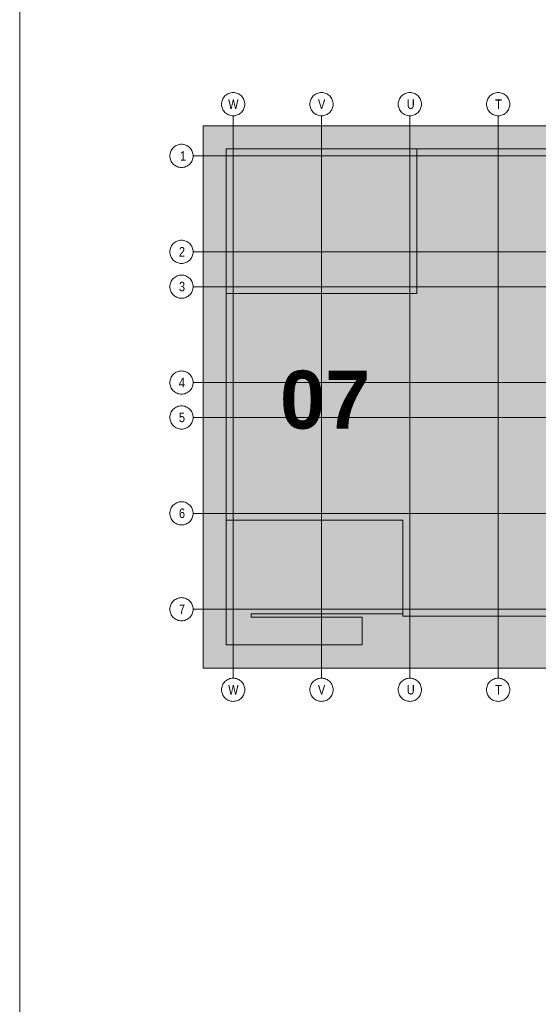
# Model space of a CAD drawing. Extents: x -620 to 300, y 62 to 1162.
# Tile 24 of 256: x 115 to 153, y 215 to 287. Entities that reach past the tile are written whole.
import ezdxf
from ezdxf.lldxf.tags import DXFTag

# ---------------------------------------------------------------- set-up
doc = ezdxf.new("R2010")
doc.units = 0
for name, color, linetype, lineweight in [('iwb_Plankopf Linie', 7, 'Continuous', 13), ('PK_LP', 7, 'Continuous', 9), ('PK_LP_Achsen', 7, 'STRICHPUNKT2', 5)]:
    doc.layers.add(name, color=color, linetype=linetype, lineweight=lineweight)
for name, color, linetype, lineweight, true_color in [('PK_LP_T02', 7, 'Continuous', 9, 0xff6600), ('PK_LP_T02_Rest', 9, 'Continuous', 9, 0x808080), ('PK_LP_T06_Rest', 9, 'Continuous', 9, 0x808080), ('PK_LP_Tennung', 9, 'Continuous', 18, 0x808080)]:
    doc.layers.add(name, color=color, linetype=linetype, lineweight=lineweight, true_color=true_color)
doc.styles.get("Standard").update_dxf_attribs({"font": 'ARIALN.TTF'})
tags = doc.linetypes.add('grob', pattern=[14, 3, -8, 3]).pattern_tags.tags
tags[8:9] = [DXFTag(74, 4), DXFTag(75, 0), DXFTag(340, '0'), DXFTag(46, 0.0), DXFTag(50, 0.0), DXFTag(44, 0.0), DXFTag(45, 0.0)]
tags[6:7] = [DXFTag(74, 4), DXFTag(75, 0), DXFTag(340, '0'), DXFTag(46, 0.0), DXFTag(50, 0.0), DXFTag(44, 0.0), DXFTag(45, 0.0)]
tags[4:5] = [DXFTag(74, 4), DXFTag(75, 0), DXFTag(340, '0'), DXFTag(46, 0.0), DXFTag(50, 0.0), DXFTag(44, 0.0), DXFTag(45, 0.0)]
tags = doc.linetypes.add('STRICHPUNKT2', pattern=[12.7, 6.35, -3.175, 0, -3.175]).pattern_tags.tags
tags[10:11] = [DXFTag(74, 4), DXFTag(75, 0), DXFTag(340, '0'), DXFTag(46, 0.0), DXFTag(50, 0.0), DXFTag(44, 0.0), DXFTag(45, 0.0)]
tags[8:9] = [DXFTag(74, 4), DXFTag(75, 0), DXFTag(340, '0'), DXFTag(46, 0.0), DXFTag(50, 0.0), DXFTag(44, 0.0), DXFTag(45, 0.0)]
tags[6:7] = [DXFTag(74, 4), DXFTag(75, 0), DXFTag(340, '0'), DXFTag(46, 0.0), DXFTag(50, 0.0), DXFTag(44, 0.0), DXFTag(45, 0.0)]
tags[4:5] = [DXFTag(74, 4), DXFTag(75, 0), DXFTag(340, '0'), DXFTag(46, 0.0), DXFTag(50, 0.0), DXFTag(44, 0.0), DXFTag(45, 0.0)]

# ---------------------------------------------------------------- blocks, each defined once
blk = doc.blocks.new('Blockreferenz-A06G94XN8I')
at = {"layer": 'PK_LP', "linetype": 'grob', "lineweight": 5, "ltscale": 0.13}
for p, q in [((128.76, 279.685), (143.888, 279.685)), ((128.76, 240.014), (128.76, 279.685)), ((143.888, 279.685), (169.728, 279.685)), ((143.888, 240.014), (143.888, 279.685)), ((143.888, 279.685), (143.888, 240.014)), ((143.888, 240.014), (128.76, 240.014)), ((169.728, 240.014), (143.888, 240.014))]:
    blk.add_line(p, q, dxfattribs=at)
at = {"layer": 'PK_LP', "linetype": 'ByBlock', "lineweight": 13, "ltscale": 0.13}
for p, q in [((130.46, 277.985), (144.395, 277.985)), ((130.46, 267.408), (130.46, 277.985)), ((209.085, 277.985), (144.395, 277.985)), ((144.395, 277.985), (144.395, 267.408)), ((144.395, 277.985), (144.395, 267.408)), ((130.46, 267.408), (130.46, 250.833)), ((144.395, 267.408), (130.46, 267.408)), ((144.395, 267.408), (130.46, 267.408)), ((130.46, 241.714), (130.46, 250.833)), ((130.46, 250.833), (143.38, 250.833)), ((130.46, 250.833), (143.38, 250.833)), ((143.38, 250.833), (143.38, 243.996)), ((143.38, 250.833), (143.38, 243.82)), ((143.38, 243.996), (132.286, 243.996)), ((132.286, 243.996), (132.286, 243.754)), ((132.286, 243.754), (140.398, 243.754)), ((140.398, 243.754), (140.398, 241.714)), ((143.38, 243.82), (196.075, 243.82)), ((140.398, 241.714), (130.46, 241.714))]:
    blk.add_line(p, q, dxfattribs=at)
at = {"layer": 'PK_LP_Achsen', "linetype": 'ByBlock', "ltscale": 0.13}
for p, q in [((130.134, 281.423), (130.154, 281.504)), ((130.154, 281.504), (130.182, 281.583)), ((130.182, 281.583), (130.218, 281.658)), ((130.218, 281.658), (130.261, 281.73)), ((130.261, 281.73), (130.311, 281.797)), ((130.311, 281.797), (130.367, 281.859)), ((130.367, 281.859), (130.428, 281.915)), ((130.428, 281.915), (130.495, 281.964)), ((130.495, 281.964), (130.567, 282.007)), ((130.567, 282.007), (130.642, 282.043)), ((130.642, 282.043), (130.721, 282.071)), ((130.721, 282.071), (130.802, 282.091)), ((130.802, 282.091), (130.884, 282.103)), ((130.884, 282.103), (130.968, 282.108)), ((130.968, 282.108), (131.051, 282.103)), ((131.051, 282.103), (131.134, 282.091)), ((131.134, 282.091), (131.214, 282.071)), ((131.214, 282.071), (131.293, 282.043)), ((131.293, 282.043), (131.368, 282.007)), ((131.368, 282.007), (131.44, 281.964)), ((131.44, 281.964), (131.507, 281.915)), ((131.507, 281.915), (131.569, 281.859)), ((131.569, 281.859), (131.625, 281.797)), ((131.625, 281.797), (131.674, 281.73)), ((131.674, 281.73), (131.717, 281.658)), ((131.717, 281.658), (131.753, 281.583)), ((131.753, 281.583), (131.781, 281.504)), ((131.781, 281.504), (131.801, 281.423)), ((136.594, 281.423), (136.614, 281.504)), ((136.614, 281.504), (136.642, 281.583)), ((136.642, 281.583), (136.678, 281.658)), ((136.678, 281.658), (136.721, 281.73)), ((136.721, 281.73), (136.771, 281.797)), ((136.771, 281.797), (136.827, 281.859)), ((136.827, 281.859), (136.888, 281.915)), ((136.888, 281.915), (136.955, 281.964)), ((136.955, 281.964), (137.027, 282.007)), ((137.027, 282.007), (137.102, 282.043)), ((137.102, 282.043), (137.181, 282.071)), ((137.181, 282.071), (137.262, 282.091)), ((137.262, 282.091), (137.344, 282.103)), ((137.344, 282.103), (137.428, 282.108)), ((137.428, 282.108), (137.511, 282.103)), ((137.511, 282.103), (137.594, 282.091)), ((137.594, 282.091), (137.674, 282.071)), ((137.674, 282.071), (137.753, 282.043)), ((137.753, 282.043), (137.828, 282.007)), ((137.828, 282.007), (137.9, 281.964)), ((137.9, 281.964), (137.967, 281.915)), ((137.967, 281.915), (138.029, 281.859)), ((138.029, 281.859), (138.085, 281.797)), ((138.085, 281.797), (138.134, 281.73)), ((138.134, 281.73), (138.177, 281.658)), ((138.177, 281.658), (138.213, 281.583)), ((138.213, 281.583), (138.241, 281.504)), ((138.241, 281.504), (138.261, 281.423)), ((143.054, 281.423), (143.074, 281.504)), ((143.074, 281.504), (143.102, 281.583)), ((143.102, 281.583), (143.138, 281.658)), ((143.138, 281.658), (143.181, 281.73)), ((143.181, 281.73), (143.231, 281.797)), ((143.231, 281.797), (143.287, 281.859)), ((143.287, 281.859), (143.348, 281.915)), ((143.348, 281.915), (143.415, 281.964)), ((143.415, 281.964), (143.487, 282.007)), ((143.487, 282.007), (143.562, 282.043)), ((143.562, 282.043), (143.641, 282.071)), ((143.641, 282.071), (143.722, 282.091)), ((143.722, 282.091), (143.804, 282.103)), ((143.804, 282.103), (143.888, 282.108)), ((143.888, 282.108), (143.971, 282.103)), ((143.971, 282.103), (144.054, 282.091)), ((144.054, 282.091), (144.134, 282.071)), ((144.134, 282.071), (144.213, 282.043)), ((144.213, 282.043), (144.288, 282.007)), ((144.288, 282.007), (144.36, 281.964)), ((144.36, 281.964), (144.427, 281.915)), ((144.427, 281.915), (144.489, 281.859)), ((144.489, 281.859), (144.545, 281.797)), ((144.545, 281.797), (144.594, 281.73)), ((144.594, 281.73), (144.637, 281.658)), ((144.637, 281.658), (144.673, 281.583)), ((144.673, 281.583), (144.701, 281.504)), ((144.701, 281.504), (144.721, 281.423)), ((149.514, 281.423), (149.534, 281.504)), ((149.534, 281.504), (149.562, 281.583)), ((149.562, 281.583), (149.598, 281.658)), ((149.598, 281.658), (149.641, 281.73)), ((149.641, 281.73), (149.691, 281.797)), ((149.691, 281.797), (149.747, 281.859)), ((149.747, 281.859), (149.808, 281.915)), ((149.808, 281.915), (149.875, 281.964)), ((149.875, 281.964), (149.947, 282.007)), ((149.947, 282.007), (150.022, 282.043)), ((150.022, 282.043), (150.101, 282.071)), ((150.101, 282.071), (150.182, 282.091)), ((150.182, 282.091), (150.264, 282.103)), ((150.264, 282.103), (150.348, 282.108)), ((150.348, 282.108), (150.431, 282.103)), ((150.431, 282.103), (150.514, 282.091)), ((150.514, 282.091), (150.594, 282.071)), ((150.594, 282.071), (150.673, 282.043)), ((150.673, 282.043), (150.748, 282.007)), ((150.748, 282.007), (150.82, 281.964)), ((150.82, 281.964), (150.887, 281.915)), ((150.887, 281.915), (150.949, 281.859)), ((150.949, 281.859), (151.005, 281.797)), ((151.005, 281.797), (151.054, 281.73)), ((151.054, 281.73), (151.097, 281.658)), ((151.097, 281.658), (151.133, 281.583)), ((151.133, 281.583), (151.161, 281.504)), ((151.161, 281.504), (151.181, 281.423)), ((130.118, 281.258), (130.122, 281.341)), ((130.122, 281.174), (130.118, 281.258)), ((130.122, 281.341), (130.134, 281.423)), ((130.134, 281.092), (130.122, 281.174)), ((130.154, 281.011), (130.134, 281.092)), ((130.182, 280.932), (130.154, 281.011)), ((130.218, 280.857), (130.182, 280.932)), ((130.261, 280.785), (130.218, 280.857)), ((130.311, 280.718), (130.261, 280.785)), ((131.674, 280.785), (131.625, 280.718)), ((131.717, 280.857), (131.674, 280.785)), ((131.753, 280.932), (131.717, 280.857)), ((131.781, 281.011), (131.753, 280.932)), ((131.801, 281.092), (131.781, 281.011)), ((131.801, 281.423), (131.814, 281.341)), ((131.814, 281.174), (131.801, 281.092)), ((131.814, 281.341), (131.818, 281.258)), ((131.818, 281.258), (131.814, 281.174)), ((136.578, 281.258), (136.582, 281.341)), ((136.582, 281.174), (136.578, 281.258)), ((136.582, 281.341), (136.594, 281.423)), ((136.594, 281.092), (136.582, 281.174)), ((136.614, 281.011), (136.594, 281.092)), ((136.642, 280.932), (136.614, 281.011)), ((136.678, 280.857), (136.642, 280.932)), ((136.721, 280.785), (136.678, 280.857)), ((136.771, 280.718), (136.721, 280.785)), ((138.134, 280.785), (138.085, 280.718)), ((138.177, 280.857), (138.134, 280.785)), ((138.213, 280.932), (138.177, 280.857)), ((138.241, 281.011), (138.213, 280.932)), ((138.261, 281.092), (138.241, 281.011)), ((138.261, 281.423), (138.274, 281.341)), ((138.274, 281.174), (138.261, 281.092)), ((138.274, 281.341), (138.278, 281.258)), ((138.278, 281.258), (138.274, 281.174)), ((143.038, 281.258), (143.042, 281.341)), ((143.042, 281.174), (143.038, 281.258)), ((143.042, 281.341), (143.054, 281.423)), ((143.054, 281.092), (143.042, 281.174)), ((143.074, 281.011), (143.054, 281.092)), ((143.102, 280.932), (143.074, 281.011)), ((143.138, 280.857), (143.102, 280.932)), ((143.181, 280.785), (143.138, 280.857)), ((143.231, 280.718), (143.181, 280.785)), ((144.594, 280.785), (144.545, 280.718)), ((144.637, 280.857), (144.594, 280.785)), ((144.673, 280.932), (144.637, 280.857)), ((144.701, 281.011), (144.673, 280.932)), ((144.721, 281.092), (144.701, 281.011)), ((144.721, 281.423), (144.734, 281.341)), ((144.734, 281.174), (144.721, 281.092)), ((144.734, 281.341), (144.738, 281.258)), ((144.738, 281.258), (144.734, 281.174)), ((149.498, 281.258), (149.502, 281.341)), ((149.502, 281.174), (149.498, 281.258)), ((149.502, 281.341), (149.514, 281.423)), ((149.514, 281.092), (149.502, 281.174)), ((149.534, 281.011), (149.514, 281.092)), ((149.562, 280.932), (149.534, 281.011)), ((149.598, 280.857), (149.562, 280.932)), ((149.641, 280.785), (149.598, 280.857)), ((149.691, 280.718), (149.641, 280.785)), ((151.054, 280.785), (151.005, 280.718)), ((151.097, 280.857), (151.054, 280.785)), ((151.133, 280.932), (151.097, 280.857)), ((151.161, 281.011), (151.133, 280.932)), ((151.181, 281.092), (151.161, 281.011)), ((151.181, 281.423), (151.194, 281.341)), ((151.194, 281.174), (151.181, 281.092)), ((151.194, 281.341), (151.198, 281.258)), ((151.198, 281.258), (151.194, 281.174)), ((130.367, 280.656), (130.311, 280.718)), ((130.428, 280.6), (130.367, 280.656)), ((130.495, 280.551), (130.428, 280.6)), ((130.567, 280.508), (130.495, 280.551)), ((130.642, 280.472), (130.567, 280.508)), ((130.721, 280.444), (130.642, 280.472)), ((130.802, 280.424), (130.721, 280.444)), ((130.884, 280.412), (130.802, 280.424)), ((130.968, 280.408), (130.884, 280.412)), ((131.051, 280.412), (130.968, 280.408)), ((131.134, 280.424), (131.051, 280.412)), ((131.214, 280.444), (131.134, 280.424)), ((131.293, 280.472), (131.214, 280.444)), ((131.368, 280.508), (131.293, 280.472)), ((131.44, 280.551), (131.368, 280.508)), ((131.507, 280.6), (131.44, 280.551)), ((131.569, 280.656), (131.507, 280.6)), ((131.625, 280.718), (131.569, 280.656)), ((136.827, 280.656), (136.771, 280.718)), ((136.888, 280.6), (136.827, 280.656)), ((136.955, 280.551), (136.888, 280.6)), ((137.027, 280.508), (136.955, 280.551)), ((137.102, 280.472), (137.027, 280.508)), ((137.181, 280.444), (137.102, 280.472)), ((137.262, 280.424), (137.181, 280.444)), ((137.344, 280.412), (137.262, 280.424)), ((137.428, 280.408), (137.344, 280.412)), ((137.511, 280.412), (137.428, 280.408)), ((137.594, 280.424), (137.511, 280.412)), ((137.674, 280.444), (137.594, 280.424)), ((137.753, 280.472), (137.674, 280.444)), ((137.828, 280.508), (137.753, 280.472)), ((137.9, 280.551), (137.828, 280.508)), ((137.967, 280.6), (137.9, 280.551)), ((138.029, 280.656), (137.967, 280.6)), ((138.085, 280.718), (138.029, 280.656)), ((143.287, 280.656), (143.231, 280.718)), ((143.348, 280.6), (143.287, 280.656)), ((143.415, 280.551), (143.348, 280.6)), ((143.487, 280.508), (143.415, 280.551)), ((143.562, 280.472), (143.487, 280.508)), ((143.641, 280.444), (143.562, 280.472)), ((143.722, 280.424), (143.641, 280.444)), ((143.804, 280.412), (143.722, 280.424)), ((143.888, 280.408), (143.804, 280.412)), ((143.971, 280.412), (143.888, 280.408)), ((144.054, 280.424), (143.971, 280.412)), ((144.134, 280.444), (144.054, 280.424)), ((144.213, 280.472), (144.134, 280.444)), ((144.288, 280.508), (144.213, 280.472)), ((144.36, 280.551), (144.288, 280.508)), ((144.427, 280.6), (144.36, 280.551)), ((144.489, 280.656), (144.427, 280.6)), ((144.545, 280.718), (144.489, 280.656)), ((149.747, 280.656), (149.691, 280.718)), ((149.808, 280.6), (149.747, 280.656)), ((149.875, 280.551), (149.808, 280.6)), ((149.947, 280.508), (149.875, 280.551)), ((150.022, 280.472), (149.947, 280.508)), ((150.101, 280.444), (150.022, 280.472)), ((150.182, 280.424), (150.101, 280.444)), ((150.264, 280.412), (150.182, 280.424)), ((150.348, 280.408), (150.264, 280.412)), ((150.431, 280.412), (150.348, 280.408)), ((150.514, 280.424), (150.431, 280.412)), ((150.594, 280.444), (150.514, 280.424)), ((150.673, 280.472), (150.594, 280.444)), ((150.748, 280.508), (150.673, 280.472)), ((150.82, 280.551), (150.748, 280.508)), ((150.887, 280.6), (150.82, 280.551)), ((150.949, 280.656), (150.887, 280.6)), ((151.005, 280.718), (150.949, 280.656)), ((126.438, 277.878), (126.481, 277.95)), ((126.481, 277.95), (126.531, 278.017)), ((126.531, 278.017), (126.587, 278.079)), ((126.587, 278.079), (126.649, 278.135)), ((126.649, 278.135), (126.716, 278.184)), ((126.716, 278.184), (126.787, 278.227)), ((126.787, 278.227), (126.862, 278.263)), ((126.862, 278.263), (126.941, 278.291)), ((126.941, 278.291), (127.022, 278.311)), ((127.022, 278.311), (127.104, 278.323)), ((127.104, 278.323), (127.188, 278.328)), ((127.188, 278.328), (127.271, 278.323)), ((127.271, 278.323), (127.354, 278.311)), ((127.354, 278.311), (127.434, 278.291)), ((127.434, 278.291), (127.513, 278.263)), ((127.513, 278.263), (127.588, 278.227)), ((127.588, 278.227), (127.66, 278.184)), ((127.66, 278.184), (127.727, 278.135)), ((127.727, 278.135), (127.789, 278.079)), ((127.789, 278.079), (127.845, 278.017)), ((127.845, 278.017), (127.894, 277.95)), ((127.894, 277.95), (127.937, 277.878)), ((126.338, 277.478), (126.342, 277.561)), ((126.342, 277.394), (126.338, 277.478)), ((126.342, 277.561), (126.354, 277.643)), ((126.354, 277.312), (126.342, 277.394)), ((126.354, 277.643), (126.374, 277.724)), ((126.374, 277.231), (126.354, 277.312)), ((126.374, 277.724), (126.402, 277.803)), ((126.402, 277.152), (126.374, 277.231)), ((126.402, 277.803), (126.438, 277.878)), ((127.937, 277.878), (127.973, 277.803)), ((127.973, 277.803), (128.001, 277.724)), ((128.001, 277.231), (127.973, 277.152)), ((128.001, 277.724), (128.021, 277.643)), ((128.021, 277.312), (128.001, 277.231)), ((128.021, 277.643), (128.034, 277.561)), ((128.034, 277.394), (128.021, 277.312)), ((128.034, 277.561), (128.038, 277.478)), ((128.038, 277.478), (128.034, 277.394)), ((126.438, 277.077), (126.402, 277.152)), ((126.481, 277.005), (126.438, 277.077)), ((126.531, 276.938), (126.481, 277.005)), ((126.587, 276.877), (126.531, 276.938)), ((126.649, 276.82), (126.587, 276.877)), ((126.716, 276.771), (126.649, 276.82)), ((126.787, 276.728), (126.716, 276.771)), ((126.862, 276.692), (126.787, 276.728)), ((126.941, 276.664), (126.862, 276.692)), ((127.022, 276.644), (126.941, 276.664)), ((127.104, 276.632), (127.022, 276.644)), ((127.188, 276.628), (127.104, 276.632)), ((127.271, 276.632), (127.188, 276.628)), ((127.354, 276.644), (127.271, 276.632)), ((127.434, 276.664), (127.354, 276.644)), ((127.513, 276.692), (127.434, 276.664)), ((127.588, 276.728), (127.513, 276.692)), ((127.66, 276.771), (127.588, 276.728)), ((127.727, 276.82), (127.66, 276.771)), ((127.789, 276.877), (127.727, 276.82)), ((127.845, 276.938), (127.789, 276.877)), ((127.894, 277.005), (127.845, 276.938)), ((127.937, 277.077), (127.894, 277.005)), ((127.973, 277.152), (127.937, 277.077)), ((126.354, 270.631), (126.374, 270.712)), ((126.374, 270.712), (126.402, 270.79)), ((126.402, 270.79), (126.438, 270.866)), ((126.438, 270.866), (126.481, 270.937)), ((126.481, 270.937), (126.531, 271.004)), ((126.531, 271.004), (126.587, 271.066)), ((126.587, 271.066), (126.649, 271.122)), ((126.649, 271.122), (126.716, 271.172)), ((126.716, 271.172), (126.787, 271.215)), ((126.787, 271.215), (126.862, 271.25)), ((126.862, 271.25), (126.941, 271.278)), ((126.941, 271.278), (127.022, 271.299)), ((127.022, 271.299), (127.104, 271.311)), ((127.104, 271.311), (127.188, 271.315)), ((127.188, 271.315), (127.271, 271.311)), ((127.271, 271.311), (127.354, 271.299)), ((127.354, 271.299), (127.434, 271.278)), ((127.434, 271.278), (127.513, 271.25)), ((127.513, 271.25), (127.588, 271.215)), ((127.588, 271.215), (127.66, 271.172)), ((127.66, 271.172), (127.727, 271.122)), ((127.727, 271.122), (127.789, 271.066)), ((127.789, 271.066), (127.845, 271.004)), ((127.845, 271.004), (127.894, 270.937)), ((127.894, 270.937), (127.937, 270.866)), ((127.937, 270.866), (127.973, 270.79)), ((127.973, 270.79), (128.001, 270.712)), ((128.001, 270.712), (128.021, 270.631)), ((126.338, 270.465), (126.342, 270.548)), ((126.342, 270.382), (126.338, 270.465)), ((126.342, 270.548), (126.354, 270.631)), ((126.354, 270.299), (126.342, 270.382)), ((126.374, 270.218), (126.354, 270.299)), ((126.402, 270.14), (126.374, 270.218)), ((126.438, 270.064), (126.402, 270.14)), ((126.481, 269.993), (126.438, 270.064)), ((126.531, 269.926), (126.481, 269.993)), ((127.894, 269.993), (127.845, 269.926)), ((127.937, 270.064), (127.894, 269.993)), ((127.973, 270.14), (127.937, 270.064)), ((128.001, 270.218), (127.973, 270.14)), ((128.021, 270.299), (128.001, 270.218)), ((128.021, 270.631), (128.034, 270.548)), ((128.034, 270.382), (128.021, 270.299)), ((128.034, 270.548), (128.038, 270.465)), ((128.038, 270.465), (128.034, 270.382)), ((126.587, 269.864), (126.531, 269.926)), ((126.649, 269.808), (126.587, 269.864)), ((126.716, 269.758), (126.649, 269.808)), ((126.787, 269.715), (126.716, 269.758)), ((126.862, 269.68), (126.787, 269.715)), ((126.941, 269.652), (126.862, 269.68)), ((127.022, 269.631), (126.941, 269.652)), ((127.104, 269.619), (127.022, 269.631)), ((127.188, 269.615), (127.104, 269.619)), ((127.271, 269.619), (127.188, 269.615)), ((127.354, 269.631), (127.271, 269.619)), ((127.434, 269.652), (127.354, 269.631)), ((127.513, 269.68), (127.434, 269.652)), ((127.588, 269.715), (127.513, 269.68)), ((127.66, 269.758), (127.588, 269.715)), ((127.727, 269.808), (127.66, 269.758)), ((127.789, 269.864), (127.727, 269.808)), ((127.845, 269.926), (127.789, 269.864)), ((126.587, 268.516), (126.649, 268.572)), ((126.649, 268.572), (126.716, 268.622)), ((126.716, 268.622), (126.787, 268.665)), ((126.787, 268.665), (126.862, 268.7)), ((126.862, 268.7), (126.941, 268.728)), ((126.941, 268.728), (127.022, 268.749)), ((127.022, 268.749), (127.104, 268.761)), ((127.104, 268.761), (127.188, 268.765)), ((127.188, 268.765), (127.271, 268.761)), ((127.271, 268.761), (127.354, 268.749)), ((127.354, 268.749), (127.434, 268.728)), ((127.434, 268.728), (127.513, 268.7)), ((127.513, 268.7), (127.588, 268.665)), ((127.588, 268.665), (127.66, 268.622)), ((127.66, 268.622), (127.727, 268.572)), ((127.727, 268.572), (127.789, 268.516)), ((126.338, 267.915), (126.342, 267.998)), ((126.342, 267.832), (126.338, 267.915)), ((126.342, 267.998), (126.354, 268.081)), ((126.354, 267.749), (126.342, 267.832)), ((126.354, 268.081), (126.374, 268.162)), ((126.374, 268.162), (126.402, 268.24)), ((126.402, 268.24), (126.438, 268.316)), ((126.438, 268.316), (126.481, 268.387)), ((126.481, 268.387), (126.531, 268.454)), ((126.531, 268.454), (126.587, 268.516)), ((127.789, 268.516), (127.845, 268.454)), ((127.845, 268.454), (127.894, 268.387)), ((127.894, 268.387), (127.937, 268.316)), ((127.937, 268.316), (127.973, 268.24)), ((127.973, 268.24), (128.001, 268.162)), ((128.001, 268.162), (128.021, 268.081)), ((128.021, 268.081), (128.034, 267.998)), ((128.034, 267.832), (128.021, 267.749)), ((128.034, 267.998), (128.038, 267.915)), ((128.038, 267.915), (128.034, 267.832)), ((126.374, 267.668), (126.354, 267.749)), ((126.402, 267.59), (126.374, 267.668)), ((126.438, 267.514), (126.402, 267.59)), ((126.481, 267.443), (126.438, 267.514)), ((126.531, 267.376), (126.481, 267.443)), ((126.587, 267.314), (126.531, 267.376)), ((126.649, 267.258), (126.587, 267.314)), ((126.716, 267.208), (126.649, 267.258)), ((126.787, 267.165), (126.716, 267.208)), ((126.862, 267.13), (126.787, 267.165)), ((126.941, 267.102), (126.862, 267.13)), ((127.513, 267.13), (127.434, 267.102)), ((127.588, 267.165), (127.513, 267.13)), ((127.66, 267.208), (127.588, 267.165)), ((127.727, 267.258), (127.66, 267.208)), ((127.789, 267.314), (127.727, 267.258)), ((127.845, 267.376), (127.789, 267.314)), ((127.894, 267.443), (127.845, 267.376)), ((127.937, 267.514), (127.894, 267.443)), ((127.973, 267.59), (127.937, 267.514)), ((128.001, 267.668), (127.973, 267.59)), ((128.021, 267.749), (128.001, 267.668)), ((127.022, 267.081), (126.941, 267.102)), ((127.104, 267.069), (127.022, 267.081)), ((127.188, 267.065), (127.104, 267.069)), ((127.271, 267.069), (127.188, 267.065)), ((127.354, 267.081), (127.271, 267.069)), ((127.434, 267.102), (127.354, 267.081)), ((126.438, 261.303), (126.481, 261.375)), ((126.481, 261.375), (126.531, 261.442)), ((126.531, 261.442), (126.587, 261.504)), ((126.587, 261.504), (126.649, 261.56)), ((126.649, 261.56), (126.716, 261.609)), ((126.716, 261.609), (126.787, 261.652)), ((126.787, 261.652), (126.862, 261.688)), ((126.862, 261.688), (126.941, 261.716)), ((126.941, 261.716), (127.022, 261.736)), ((127.022, 261.736), (127.104, 261.748)), ((127.104, 261.748), (127.188, 261.753)), ((127.188, 261.753), (127.271, 261.748)), ((127.271, 261.748), (127.354, 261.736)), ((127.354, 261.736), (127.434, 261.716)), ((127.434, 261.716), (127.513, 261.688)), ((127.513, 261.688), (127.588, 261.652)), ((127.588, 261.652), (127.66, 261.609)), ((127.66, 261.609), (127.727, 261.56)), ((127.727, 261.56), (127.789, 261.504)), ((127.789, 261.504), (127.845, 261.442)), ((127.845, 261.442), (127.894, 261.375)), ((127.894, 261.375), (127.937, 261.303)), ((126.338, 260.903), (126.342, 260.986)), ((126.342, 260.819), (126.338, 260.903)), ((126.342, 260.986), (126.354, 261.068)), ((126.354, 260.737), (126.342, 260.819)), ((126.354, 261.068), (126.374, 261.149)), ((126.374, 260.656), (126.354, 260.737)), ((126.374, 261.149), (126.402, 261.228)), ((126.402, 260.577), (126.374, 260.656)), ((126.402, 261.228), (126.438, 261.303)), ((127.937, 261.303), (127.973, 261.228)), ((127.973, 261.228), (128.001, 261.149)), ((128.001, 260.656), (127.973, 260.577)), ((128.001, 261.149), (128.021, 261.068)), ((128.021, 260.737), (128.001, 260.656)), ((128.021, 261.068), (128.034, 260.986)), ((128.034, 260.819), (128.021, 260.737)), ((128.034, 260.986), (128.038, 260.903)), ((128.038, 260.903), (128.034, 260.819)), ((126.438, 260.502), (126.402, 260.577)), ((126.481, 260.43), (126.438, 260.502)), ((126.531, 260.363), (126.481, 260.43)), ((126.587, 260.302), (126.531, 260.363)), ((126.649, 260.245), (126.587, 260.302)), ((126.716, 260.196), (126.649, 260.245)), ((126.787, 260.153), (126.716, 260.196)), ((126.862, 260.117), (126.787, 260.153)), ((126.941, 260.089), (126.862, 260.117)), ((127.022, 260.069), (126.941, 260.089)), ((127.104, 260.057), (127.022, 260.069)), ((127.188, 260.053), (127.104, 260.057)), ((127.271, 260.057), (127.188, 260.053)), ((127.354, 260.069), (127.271, 260.057)), ((127.434, 260.089), (127.354, 260.069)), ((127.513, 260.117), (127.434, 260.089)), ((127.588, 260.153), (127.513, 260.117)), ((127.66, 260.196), (127.588, 260.153)), ((127.727, 260.245), (127.66, 260.196)), ((127.789, 260.302), (127.727, 260.245)), ((127.845, 260.363), (127.789, 260.302)), ((127.894, 260.43), (127.845, 260.363)), ((127.937, 260.502), (127.894, 260.43)), ((127.973, 260.577), (127.937, 260.502)), ((126.941, 259.166), (127.022, 259.186)), ((127.022, 259.186), (127.104, 259.198)), ((127.104, 259.198), (127.188, 259.203)), ((127.188, 259.203), (127.271, 259.198)), ((127.271, 259.198), (127.354, 259.186)), ((127.354, 259.186), (127.434, 259.166)), ((126.342, 258.436), (126.354, 258.518)), ((126.354, 258.518), (126.374, 258.599)), ((126.374, 258.599), (126.402, 258.678)), ((126.402, 258.678), (126.438, 258.753)), ((126.438, 258.753), (126.481, 258.825)), ((126.481, 258.825), (126.531, 258.892)), ((126.531, 258.892), (126.587, 258.954)), ((126.587, 258.954), (126.649, 259.01)), ((126.649, 259.01), (126.716, 259.059)), ((126.716, 259.059), (126.787, 259.102)), ((126.787, 259.102), (126.862, 259.138)), ((126.862, 259.138), (126.941, 259.166)), ((127.434, 259.166), (127.513, 259.138)), ((127.513, 259.138), (127.588, 259.102)), ((127.588, 259.102), (127.66, 259.059)), ((127.66, 259.059), (127.727, 259.01)), ((127.727, 259.01), (127.789, 258.954)), ((127.789, 258.954), (127.845, 258.892)), ((127.845, 258.892), (127.894, 258.825)), ((127.894, 258.825), (127.937, 258.753)), ((127.937, 258.753), (127.973, 258.678)), ((127.973, 258.678), (128.001, 258.599)), ((128.001, 258.599), (128.021, 258.518)), ((128.021, 258.518), (128.034, 258.436)), ((126.338, 258.353), (126.342, 258.436)), ((126.342, 258.269), (126.338, 258.353)), ((126.354, 258.187), (126.342, 258.269)), ((126.374, 258.106), (126.354, 258.187)), ((126.402, 258.027), (126.374, 258.106)), ((126.438, 257.952), (126.402, 258.027)), ((126.481, 257.88), (126.438, 257.952)), ((126.531, 257.813), (126.481, 257.88)), ((126.587, 257.752), (126.531, 257.813)), ((126.649, 257.695), (126.587, 257.752)), ((127.789, 257.752), (127.727, 257.695)), ((127.845, 257.813), (127.789, 257.752)), ((127.894, 257.88), (127.845, 257.813)), ((127.937, 257.952), (127.894, 257.88)), ((127.973, 258.027), (127.937, 257.952)), ((128.001, 258.106), (127.973, 258.027)), ((128.021, 258.187), (128.001, 258.106)), ((128.034, 258.269), (128.021, 258.187)), ((128.034, 258.436), (128.038, 258.353)), ((128.038, 258.353), (128.034, 258.269)), ((126.716, 257.646), (126.649, 257.695)), ((126.787, 257.603), (126.716, 257.646)), ((126.862, 257.567), (126.787, 257.603)), ((126.941, 257.539), (126.862, 257.567)), ((127.022, 257.519), (126.941, 257.539)), ((127.104, 257.507), (127.022, 257.519)), ((127.188, 257.503), (127.104, 257.507)), ((127.271, 257.507), (127.188, 257.503)), ((127.354, 257.519), (127.271, 257.507)), ((127.434, 257.539), (127.354, 257.519)), ((127.513, 257.567), (127.434, 257.539)), ((127.588, 257.603), (127.513, 257.567)), ((127.66, 257.646), (127.588, 257.603)), ((127.727, 257.695), (127.66, 257.646)), ((126.587, 251.941), (126.649, 251.997)), ((126.649, 251.997), (126.716, 252.047)), ((126.716, 252.047), (126.787, 252.09)), ((126.787, 252.09), (126.862, 252.125)), ((126.862, 252.125), (126.941, 252.153)), ((126.941, 252.153), (127.022, 252.174)), ((127.022, 252.174), (127.104, 252.186)), ((127.104, 252.186), (127.188, 252.19)), ((127.188, 252.19), (127.271, 252.186)), ((127.271, 252.186), (127.354, 252.174)), ((127.354, 252.174), (127.434, 252.153)), ((127.434, 252.153), (127.513, 252.125)), ((127.513, 252.125), (127.588, 252.09)), ((127.588, 252.09), (127.66, 252.047)), ((127.66, 252.047), (127.727, 251.997)), ((127.727, 251.997), (127.789, 251.941)), ((126.338, 251.34), (126.342, 251.423)), ((126.342, 251.257), (126.338, 251.34)), ((126.342, 251.423), (126.354, 251.506)), ((126.354, 251.506), (126.374, 251.587)), ((126.374, 251.587), (126.402, 251.665)), ((126.402, 251.665), (126.438, 251.741)), ((126.438, 251.741), (126.481, 251.812)), ((126.481, 251.812), (126.531, 251.879)), ((126.531, 251.879), (126.587, 251.941)), ((127.789, 251.941), (127.845, 251.879)), ((127.845, 251.879), (127.894, 251.812)), ((127.894, 251.812), (127.937, 251.741)), ((127.937, 251.741), (127.973, 251.665)), ((127.973, 251.665), (128.001, 251.587)), ((128.001, 251.587), (128.021, 251.506)), ((128.021, 251.506), (128.034, 251.423)), ((128.034, 251.423), (128.038, 251.34)), ((128.038, 251.34), (128.034, 251.257)), ((126.354, 251.174), (126.342, 251.257)), ((126.374, 251.093), (126.354, 251.174)), ((126.402, 251.015), (126.374, 251.093)), ((126.438, 250.939), (126.402, 251.015)), ((126.481, 250.868), (126.438, 250.939)), ((126.531, 250.801), (126.481, 250.868)), ((126.587, 250.739), (126.531, 250.801)), ((126.649, 250.683), (126.587, 250.739)), ((126.716, 250.633), (126.649, 250.683)), ((126.787, 250.59), (126.716, 250.633)), ((126.862, 250.555), (126.787, 250.59)), ((126.941, 250.527), (126.862, 250.555)), ((127.513, 250.555), (127.434, 250.527)), ((127.588, 250.59), (127.513, 250.555)), ((127.66, 250.633), (127.588, 250.59)), ((127.727, 250.683), (127.66, 250.633)), ((127.789, 250.739), (127.727, 250.683)), ((127.845, 250.801), (127.789, 250.739)), ((127.894, 250.868), (127.845, 250.801)), ((127.937, 250.939), (127.894, 250.868)), ((127.973, 251.015), (127.937, 250.939)), ((128.001, 251.093), (127.973, 251.015)), ((128.021, 251.174), (128.001, 251.093)), ((128.034, 251.257), (128.021, 251.174)), ((127.022, 250.506), (126.941, 250.527)), ((127.104, 250.494), (127.022, 250.506)), ((127.188, 250.49), (127.104, 250.494)), ((127.271, 250.494), (127.188, 250.49)), ((127.354, 250.506), (127.271, 250.494)), ((127.434, 250.527), (127.354, 250.506)), ((126.438, 244.728), (126.481, 244.8)), ((126.481, 244.8), (126.531, 244.867)), ((126.531, 244.867), (126.587, 244.929)), ((126.587, 244.929), (126.649, 244.985)), ((126.649, 244.985), (126.716, 245.034)), ((126.716, 245.034), (126.787, 245.077)), ((126.787, 245.077), (126.862, 245.113)), ((126.862, 245.113), (126.941, 245.141)), ((126.941, 245.141), (127.022, 245.161)), ((127.022, 245.161), (127.104, 245.173)), ((127.104, 245.173), (127.188, 245.178)), ((127.188, 245.178), (127.271, 245.173)), ((127.271, 245.173), (127.354, 245.161)), ((127.354, 245.161), (127.434, 245.141)), ((127.434, 245.141), (127.513, 245.113)), ((127.513, 245.113), (127.588, 245.077)), ((127.588, 245.077), (127.66, 245.034)), ((127.66, 245.034), (127.727, 244.985)), ((127.727, 244.985), (127.789, 244.929)), ((127.789, 244.929), (127.845, 244.867)), ((127.845, 244.867), (127.894, 244.8)), ((127.894, 244.8), (127.937, 244.728)), ((126.338, 244.328), (126.342, 244.411)), ((126.342, 244.244), (126.338, 244.328)), ((126.342, 244.411), (126.354, 244.493)), ((126.354, 244.162), (126.342, 244.244)), ((126.354, 244.493), (126.374, 244.574)), ((126.374, 244.081), (126.354, 244.162)), ((126.374, 244.574), (126.402, 244.653)), ((126.402, 244.002), (126.374, 244.081)), ((126.402, 244.653), (126.438, 244.728)), ((127.937, 244.728), (127.973, 244.653)), ((127.973, 244.653), (128.001, 244.574)), ((128.001, 244.081), (127.973, 244.002)), ((128.001, 244.574), (128.021, 244.493)), ((128.021, 244.162), (128.001, 244.081)), ((128.021, 244.493), (128.034, 244.411)), ((128.034, 244.244), (128.021, 244.162)), ((128.034, 244.411), (128.038, 244.328)), ((128.038, 244.328), (128.034, 244.244)), ((126.438, 243.927), (126.402, 244.002)), ((126.481, 243.855), (126.438, 243.927)), ((126.531, 243.788), (126.481, 243.855)), ((126.587, 243.727), (126.531, 243.788)), ((126.649, 243.67), (126.587, 243.727)), ((126.716, 243.621), (126.649, 243.67)), ((126.787, 243.578), (126.716, 243.621)), ((126.862, 243.542), (126.787, 243.578)), ((126.941, 243.514), (126.862, 243.542)), ((127.022, 243.494), (126.941, 243.514)), ((127.104, 243.482), (127.022, 243.494)), ((127.188, 243.478), (127.104, 243.482)), ((127.271, 243.482), (127.188, 243.478)), ((127.354, 243.494), (127.271, 243.482)), ((127.434, 243.514), (127.354, 243.494)), ((127.513, 243.542), (127.434, 243.514)), ((127.588, 243.578), (127.513, 243.542)), ((127.66, 243.621), (127.588, 243.578)), ((127.727, 243.67), (127.66, 243.621)), ((127.789, 243.727), (127.727, 243.67)), ((127.845, 243.788), (127.789, 243.727)), ((127.894, 243.855), (127.845, 243.788)), ((127.937, 243.927), (127.894, 243.855)), ((127.973, 244.002), (127.937, 243.927)), ((130.311, 238.981), (130.367, 239.042)), ((130.367, 239.042), (130.428, 239.098)), ((130.428, 239.098), (130.495, 239.148)), ((130.495, 239.148), (130.567, 239.191)), ((130.567, 239.191), (130.642, 239.227)), ((130.642, 239.227), (130.721, 239.255)), ((130.721, 239.255), (130.802, 239.275)), ((130.802, 239.275), (130.884, 239.287)), ((130.884, 239.287), (130.968, 239.291)), ((130.968, 239.291), (131.051, 239.287)), ((131.051, 239.287), (131.134, 239.275)), ((131.134, 239.275), (131.214, 239.255)), ((131.214, 239.255), (131.293, 239.227)), ((131.293, 239.227), (131.368, 239.191)), ((131.368, 239.191), (131.44, 239.148)), ((131.44, 239.148), (131.507, 239.098)), ((131.507, 239.098), (131.569, 239.042)), ((131.569, 239.042), (131.625, 238.981)), ((136.771, 238.981), (136.827, 239.042)), ((136.827, 239.042), (136.888, 239.098)), ((136.888, 239.098), (136.955, 239.148)), ((136.955, 239.148), (137.027, 239.191)), ((137.027, 239.191), (137.102, 239.227)), ((137.102, 239.227), (137.181, 239.255)), ((137.181, 239.255), (137.262, 239.275)), ((137.262, 239.275), (137.344, 239.287)), ((137.344, 239.287), (137.428, 239.291)), ((137.428, 239.291), (137.511, 239.287)), ((137.511, 239.287), (137.594, 239.275)), ((137.594, 239.275), (137.674, 239.255)), ((137.674, 239.255), (137.753, 239.227)), ((137.753, 239.227), (137.828, 239.191)), ((137.828, 239.191), (137.9, 239.148)), ((137.9, 239.148), (137.967, 239.098)), ((137.967, 239.098), (138.029, 239.042)), ((138.029, 239.042), (138.085, 238.981)), ((143.231, 238.981), (143.287, 239.042)), ((143.287, 239.042), (143.348, 239.098)), ((143.348, 239.098), (143.415, 239.148)), ((143.415, 239.148), (143.487, 239.191)), ((143.487, 239.191), (143.562, 239.227)), ((143.562, 239.227), (143.641, 239.255)), ((143.641, 239.255), (143.722, 239.275)), ((143.722, 239.275), (143.804, 239.287)), ((143.804, 239.287), (143.888, 239.291)), ((143.888, 239.291), (143.971, 239.287)), ((143.971, 239.287), (144.054, 239.275)), ((144.054, 239.275), (144.134, 239.255)), ((144.134, 239.255), (144.213, 239.227)), ((144.213, 239.227), (144.288, 239.191)), ((144.288, 239.191), (144.36, 239.148)), ((144.36, 239.148), (144.427, 239.098)), ((144.427, 239.098), (144.489, 239.042)), ((144.489, 239.042), (144.545, 238.981)), ((149.691, 238.981), (149.747, 239.042)), ((149.747, 239.042), (149.808, 239.098)), ((149.808, 239.098), (149.875, 239.148)), ((149.875, 239.148), (149.947, 239.191)), ((149.947, 239.191), (150.022, 239.227)), ((150.022, 239.227), (150.101, 239.255)), ((150.101, 239.255), (150.182, 239.275)), ((150.182, 239.275), (150.264, 239.287)), ((150.264, 239.287), (150.348, 239.291)), ((150.348, 239.291), (150.431, 239.287)), ((150.431, 239.287), (150.514, 239.275)), ((150.514, 239.275), (150.594, 239.255)), ((150.594, 239.255), (150.673, 239.227)), ((150.673, 239.227), (150.748, 239.191)), ((150.748, 239.191), (150.82, 239.148)), ((150.82, 239.148), (150.887, 239.098)), ((150.887, 239.098), (150.949, 239.042)), ((150.949, 239.042), (151.005, 238.981)), ((130.118, 238.441), (130.122, 238.525)), ((130.122, 238.358), (130.118, 238.441)), ((130.122, 238.525), (130.134, 238.607)), ((130.134, 238.275), (130.122, 238.358)), ((130.134, 238.607), (130.154, 238.688)), ((130.154, 238.688), (130.182, 238.767)), ((130.182, 238.767), (130.218, 238.842)), ((130.218, 238.842), (130.261, 238.914)), ((130.261, 238.914), (130.311, 238.981)), ((131.625, 238.981), (131.674, 238.914)), ((131.674, 238.914), (131.717, 238.842)), ((131.717, 238.842), (131.753, 238.767)), ((131.753, 238.767), (131.781, 238.688)), ((131.781, 238.688), (131.801, 238.607)), ((131.801, 238.607), (131.814, 238.525)), ((131.814, 238.358), (131.801, 238.275)), ((131.814, 238.525), (131.818, 238.441)), ((131.818, 238.441), (131.814, 238.358)), ((136.578, 238.441), (136.582, 238.525)), ((136.582, 238.358), (136.578, 238.441)), ((136.582, 238.525), (136.594, 238.607)), ((136.594, 238.275), (136.582, 238.358)), ((136.594, 238.607), (136.614, 238.688)), ((136.614, 238.688), (136.642, 238.767)), ((136.642, 238.767), (136.678, 238.842)), ((136.678, 238.842), (136.721, 238.914)), ((136.721, 238.914), (136.771, 238.981)), ((138.085, 238.981), (138.134, 238.914)), ((138.134, 238.914), (138.177, 238.842)), ((138.177, 238.842), (138.213, 238.767)), ((138.213, 238.767), (138.241, 238.688)), ((138.241, 238.688), (138.261, 238.607)), ((138.261, 238.607), (138.274, 238.525)), ((138.274, 238.358), (138.261, 238.275)), ((138.274, 238.525), (138.278, 238.441)), ((138.278, 238.441), (138.274, 238.358)), ((143.038, 238.441), (143.042, 238.525)), ((143.042, 238.358), (143.038, 238.441)), ((143.042, 238.525), (143.054, 238.607)), ((143.054, 238.275), (143.042, 238.358)), ((143.054, 238.607), (143.074, 238.688)), ((143.074, 238.688), (143.102, 238.767)), ((143.102, 238.767), (143.138, 238.842)), ((143.138, 238.842), (143.181, 238.914)), ((143.181, 238.914), (143.231, 238.981)), ((144.545, 238.981), (144.594, 238.914)), ((144.594, 238.914), (144.637, 238.842)), ((144.637, 238.842), (144.673, 238.767)), ((144.673, 238.767), (144.701, 238.688)), ((144.701, 238.688), (144.721, 238.607)), ((144.721, 238.607), (144.734, 238.525)), ((144.734, 238.358), (144.721, 238.275)), ((144.734, 238.525), (144.738, 238.441)), ((144.738, 238.441), (144.734, 238.358)), ((149.498, 238.441), (149.502, 238.525)), ((149.502, 238.358), (149.498, 238.441)), ((149.502, 238.525), (149.514, 238.607)), ((149.514, 238.275), (149.502, 238.358)), ((149.514, 238.607), (149.534, 238.688)), ((149.534, 238.688), (149.562, 238.767)), ((149.562, 238.767), (149.598, 238.842)), ((149.598, 238.842), (149.641, 238.914)), ((149.641, 238.914), (149.691, 238.981)), ((151.005, 238.981), (151.054, 238.914)), ((151.054, 238.914), (151.097, 238.842)), ((151.097, 238.842), (151.133, 238.767)), ((151.133, 238.767), (151.161, 238.688)), ((151.161, 238.688), (151.181, 238.607)), ((151.181, 238.607), (151.194, 238.525)), ((151.194, 238.358), (151.181, 238.275)), ((151.194, 238.525), (151.198, 238.441)), ((151.198, 238.441), (151.194, 238.358)), ((130.154, 238.195), (130.134, 238.275)), ((130.182, 238.116), (130.154, 238.195)), ((130.218, 238.041), (130.182, 238.116)), ((130.261, 237.969), (130.218, 238.041)), ((130.311, 237.902), (130.261, 237.969)), ((130.367, 237.84), (130.311, 237.902)), ((130.428, 237.784), (130.367, 237.84)), ((130.495, 237.735), (130.428, 237.784)), ((130.567, 237.692), (130.495, 237.735)), ((130.642, 237.656), (130.567, 237.692)), ((130.721, 237.628), (130.642, 237.656)), ((130.802, 237.608), (130.721, 237.628)), ((130.884, 237.595), (130.802, 237.608)), ((130.968, 237.591), (130.884, 237.595)), ((131.051, 237.595), (130.968, 237.591)), ((131.134, 237.608), (131.051, 237.595)), ((131.214, 237.628), (131.134, 237.608)), ((131.293, 237.656), (131.214, 237.628)), ((131.368, 237.692), (131.293, 237.656)), ((131.44, 237.735), (131.368, 237.692)), ((131.507, 237.784), (131.44, 237.735)), ((131.569, 237.84), (131.507, 237.784)), ((131.625, 237.902), (131.569, 237.84)), ((131.674, 237.969), (131.625, 237.902)), ((131.717, 238.041), (131.674, 237.969)), ((131.753, 238.116), (131.717, 238.041)), ((131.781, 238.195), (131.753, 238.116)), ((131.801, 238.275), (131.781, 238.195)), ((136.614, 238.195), (136.594, 238.275)), ((136.642, 238.116), (136.614, 238.195)), ((136.678, 238.041), (136.642, 238.116)), ((136.721, 237.969), (136.678, 238.041)), ((136.771, 237.902), (136.721, 237.969)), ((136.827, 237.84), (136.771, 237.902)), ((136.888, 237.784), (136.827, 237.84)), ((136.955, 237.735), (136.888, 237.784)), ((137.027, 237.692), (136.955, 237.735)), ((137.102, 237.656), (137.027, 237.692)), ((137.181, 237.628), (137.102, 237.656)), ((137.262, 237.608), (137.181, 237.628)), ((137.344, 237.595), (137.262, 237.608)), ((137.428, 237.591), (137.344, 237.595)), ((137.511, 237.595), (137.428, 237.591)), ((137.594, 237.608), (137.511, 237.595)), ((137.674, 237.628), (137.594, 237.608)), ((137.753, 237.656), (137.674, 237.628)), ((137.828, 237.692), (137.753, 237.656)), ((137.9, 237.735), (137.828, 237.692)), ((137.967, 237.784), (137.9, 237.735)), ((138.029, 237.84), (137.967, 237.784)), ((138.085, 237.902), (138.029, 237.84)), ((138.134, 237.969), (138.085, 237.902)), ((138.177, 238.041), (138.134, 237.969)), ((138.213, 238.116), (138.177, 238.041)), ((138.241, 238.195), (138.213, 238.116)), ((138.261, 238.275), (138.241, 238.195)), ((143.074, 238.195), (143.054, 238.275)), ((143.102, 238.116), (143.074, 238.195)), ((143.138, 238.041), (143.102, 238.116)), ((143.181, 237.969), (143.138, 238.041)), ((143.231, 237.902), (143.181, 237.969)), ((143.287, 237.84), (143.231, 237.902)), ((143.348, 237.784), (143.287, 237.84)), ((143.415, 237.735), (143.348, 237.784)), ((143.487, 237.692), (143.415, 237.735)), ((143.562, 237.656), (143.487, 237.692)), ((143.641, 237.628), (143.562, 237.656)), ((143.722, 237.608), (143.641, 237.628)), ((143.804, 237.595), (143.722, 237.608)), ((143.888, 237.591), (143.804, 237.595)), ((143.971, 237.595), (143.888, 237.591)), ((144.054, 237.608), (143.971, 237.595)), ((144.134, 237.628), (144.054, 237.608)), ((144.213, 237.656), (144.134, 237.628)), ((144.288, 237.692), (144.213, 237.656)), ((144.36, 237.735), (144.288, 237.692)), ((144.427, 237.784), (144.36, 237.735)), ((144.489, 237.84), (144.427, 237.784)), ((144.545, 237.902), (144.489, 237.84)), ((144.594, 237.969), (144.545, 237.902)), ((144.637, 238.041), (144.594, 237.969)), ((144.673, 238.116), (144.637, 238.041)), ((144.701, 238.195), (144.673, 238.116)), ((144.721, 238.275), (144.701, 238.195)), ((149.534, 238.195), (149.514, 238.275)), ((149.562, 238.116), (149.534, 238.195)), ((149.598, 238.041), (149.562, 238.116)), ((149.641, 237.969), (149.598, 238.041)), ((149.691, 237.902), (149.641, 237.969)), ((149.747, 237.84), (149.691, 237.902)), ((149.808, 237.784), (149.747, 237.84)), ((149.875, 237.735), (149.808, 237.784)), ((149.947, 237.692), (149.875, 237.735)), ((150.022, 237.656), (149.947, 237.692)), ((150.101, 237.628), (150.022, 237.656)), ((150.182, 237.608), (150.101, 237.628)), ((150.264, 237.595), (150.182, 237.608)), ((150.348, 237.591), (150.264, 237.595)), ((150.431, 237.595), (150.348, 237.591)), ((150.514, 237.608), (150.431, 237.595)), ((150.594, 237.628), (150.514, 237.608)), ((150.673, 237.656), (150.594, 237.628)), ((150.748, 237.692), (150.673, 237.656)), ((150.82, 237.735), (150.748, 237.692)), ((150.887, 237.784), (150.82, 237.735)), ((150.949, 237.84), (150.887, 237.784)), ((151.005, 237.902), (150.949, 237.84)), ((151.054, 237.969), (151.005, 237.902)), ((151.097, 238.041), (151.054, 237.969)), ((151.133, 238.116), (151.097, 238.041)), ((151.161, 238.195), (151.133, 238.116)), ((151.181, 238.275), (151.161, 238.195))]:
    blk.add_line(p, q, dxfattribs=at)
at = {"layer": 'PK_LP_Achsen', "linetype": 'STRICHPUNKT2', "ltscale": 0.13}
for p, q in [((130.968, 280.408), (130.968, 239.291)), ((137.428, 280.408), (137.428, 239.291)), ((143.888, 280.408), (143.888, 239.291)), ((150.348, 280.408), (150.348, 239.291)), ((128.038, 277.478), (282.648, 277.478)), ((128.038, 270.465), (282.648, 270.465)), ((128.038, 267.915), (282.648, 267.915)), ((128.038, 260.903), (282.648, 260.903)), ((128.038, 258.353), (282.648, 258.353)), ((128.038, 251.34), (282.648, 251.34)), ((128.038, 244.328), (282.648, 244.328))]:
    blk.add_line(p, q, dxfattribs=at)
at = {"layer": 'PK_LP_T02_Rest', "linetype": 'ByBlock', "lineweight": -2, "ltscale": 0.13}
blk.add_solid([(143.888, 240.014), (143.888, 279.685), (169.728, 240.014), (169.728, 279.685)], dxfattribs=at)
at = {"layer": 'PK_LP_T06_Rest', "linetype": 'ByBlock', "lineweight": -2, "ltscale": 0.13}
blk.add_solid([(128.76, 240.014), (128.76, 279.685), (143.888, 240.014), (143.888, 279.685)], dxfattribs=at)
at = {"layer": 'PK_LP_Tennung', "linetype": 'ByBlock', "ltscale": 0.18}
blk.add_line((143.888, 240.014), (143.888, 279.685), dxfattribs=at)
at = {"layer": 'PK_LP', "linetype": 'ByBlock', "lineweight": 25, "ltscale": 0.25, "insert": (134.385, 261.778), "char_height": 4.25, "attachment_point": 1}
blk.add_mtext('{\\fArial|b1|i0;07}', dxfattribs=at)
at = {"layer": 'PK_LP_Achsen', "linetype": 'ByBlock', "ltscale": 0.13, "char_height": 0.69538, "attachment_point": 1}
for s, insert in [('{\\fArial Narrow;W}', (130.602, 281.605)), ('{\\fArial Narrow;V}', (137.166, 281.605)), ('{\\fArial Narrow;U}', (143.664, 281.611)), ('{\\fArial Narrow;T}', (150.122, 281.605)), ('{\\fArial Narrow;1}', (127.083, 277.824)), ('{\\fArial Narrow;2}', (126.998, 270.812)), ('{\\fArial Narrow;3}', (127.001, 268.268)), ('{\\fArial Narrow;4}', (126.991, 261.25)), ('{\\fArial Narrow;5}', (126.999, 258.706)), ('{\\fArial Narrow;6}', (126.999, 251.693)), ('{\\fArial Narrow;7}', (127.003, 244.675)), ('{\\fArial Narrow;W}', (130.602, 238.789)), ('{\\fArial Narrow;V}', (137.166, 238.789)), ('{\\fArial Narrow;U}', (143.664, 238.795)), ('{\\fArial Narrow;T}', (150.122, 238.789))]:
    blk.add_mtext(s, dxfattribs=dict(at, insert=insert))

msp = doc.modelspace()

# ---------------------------------------------------------------- linework, layer by layer
at = {"layer": 'iwb_Plankopf Linie', "lineweight": 18, "ltscale": 0.18}
msp.add_line((115.353, 359.433), (115.353, 67.433), dxfattribs=at)

# ---------------------------------------------------------------- block references
at = {"layer": 'PK_LP_T02', "ltscale": 0.13}
msp.add_blockref('Blockreferenz-A06G94XN8I', (0, 0), dxfattribs=at)

doc.saveas('drawing.dxf')
